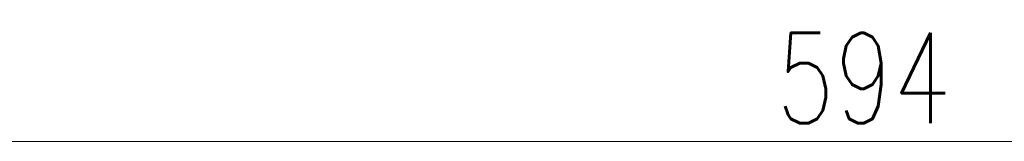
# Model space of a CAD drawing. Header units: millimetres. Extents: x -174 to 432, y 15234 to 15730.
# Tile 13 of 24: x -11 to 152, y 15709 to 15730. Entities that reach past the tile are written whole.
import ezdxf

# ---------------------------------------------------------------- set-up
doc = ezdxf.new("R2010")
doc.units = ezdxf.units.MM
doc.header["$LTSCALE"] = 10
doc.layers.get('Defpoints').update_dxf_attribs({"color": 1})
doc.layers.add('PS_DIM', color=4, linetype='Continuous', lineweight=13)
doc.styles.add('simplex', font='simplex.shx', dxfattribs={"width": 0.75})
doc.dimstyles.new('1_10_PRZ', dxfattribs={"dimtxt": 2, "dimasz": 1, "dimexe": 2, "dimexo": 5, "dimgap": 1, "dimtad": 1, "dimdec": 0, "dimlfac": 10, "dimtxsty": 'simplex', "dimblk": 'dimznak', "dimcen": 2, "dimse1": 1, "dimse2": 1, "dimclrt": 3, "dimadec": 1, "dimazin": 0, "dimtfac": 1, "dimtdec": 0, "dimtix": 1, "dimtmove": 2, "dimatfit": 3, "dimldrblk": 'dim-grot', "dimfxl": 1, "dimarcsym": 0})

# ---------------------------------------------------------------- blocks, each defined once
blk = doc.blocks.new('dimznak')
at = {"color": 0}
for points in [[(0, 2), (0, -2)], [(-2, 0), (2, 0)]]:
    blk.add_lwpolyline(points, dxfattribs=at)
at = {"color": 2}
blk.add_lwpolyline([(1, 1), (-1, -1)], dxfattribs=at)
blk = doc.blocks.new('*D165')
at = {"color": 252, "lineweight": -2, "transparency": 16777216}
blk.add_line((-591, 475.33), (-3, 475.33), dxfattribs=at)
at = {"layer": 'Defpoints', "color": 0, "transparency": 16777216}
for p in [(0, 475.33), (-594, 420), (0, 420)]:
    blk.add_point(p, dxfattribs=at)
at = {"color": 252, "lineweight": -2, "transparency": 16777216, "xscale": 3, "yscale": 3, "zscale": 3, "rotation": 180}
blk.add_blockref('dimznak', (-594, 475.33), dxfattribs=at)
at = {"color": 252, "lineweight": -2, "transparency": 16777216, "xscale": 3, "yscale": 3, "zscale": 3}
blk.add_blockref('dimznak', (0, 475.33), dxfattribs=at)
at = {"color": 252, "transparency": 16777216, "insert": (-297, 485.83), "char_height": 15, "attachment_point": 5, "style": 'simplex'}
blk.add_mtext('594', dxfattribs=at)
blk = doc.blocks.new('dim-grot')
blk.add_hatch(color=256).paths.add_polyline_path([(0, 0), (-2, 0.5), (-2, -0.5)])
blk.add_lwpolyline([(0, 0), (-2, 0.5), (-2, -0.5), (0, 0)])
blk = doc.blocks.new('*U160')
dim = blk.add_linear_dim(base=(0, 475.33), p1=(-594, 420), p2=(0, 420), dimstyle='1_10_PRZ', override={"dimscale": 3, "dimtxt": 5, "dimlfac": 1, "dimclrd": 252, "dimclrt": 252})
dim.commit()
dim.dimension.update_dxf_attribs({"geometry": '*D165', "text_midpoint": (-297, 485.83)})

msp = doc.modelspace()

# ---------------------------------------------------------------- block references
at = {"layer": 'PS_DIM'}
msp.add_blockref('*U160', (425.71, 15234.12), dxfattribs=at)

doc.saveas('drawing.dxf')
